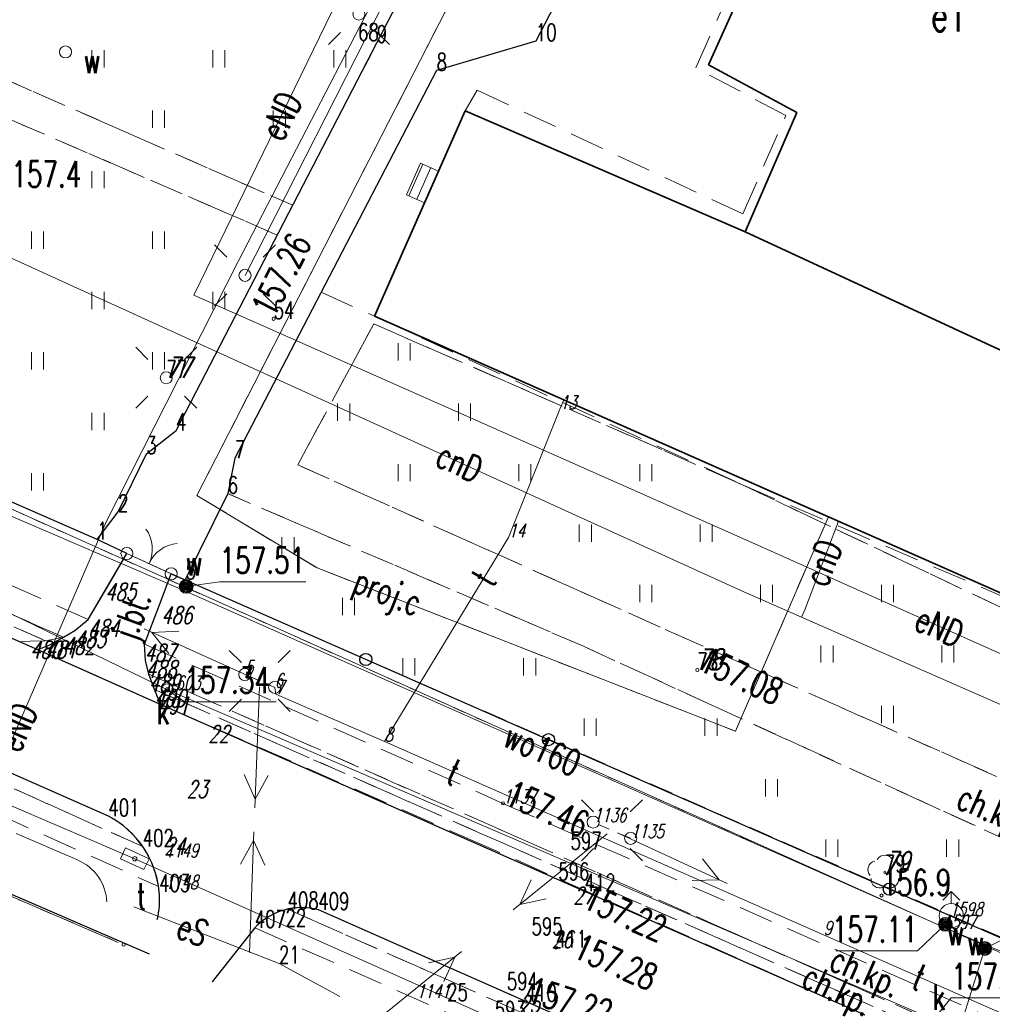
# Model space of a CAD drawing. Header units: metres. Extents: x 8438757 to 16876328, y 5732263 to 11465158.
# Tile 4 of 19: x 8438860 to 8438916, y 5732362 to 5732419. Entities that reach past the tile are written whole.
import ezdxf
from ezdxf.enums import TextEntityAlignment as Align

# ---------------------------------------------------------------- set-up
doc = ezdxf.new("R2010")
doc.units = ezdxf.units.M
doc.header["$MEASUREMENT"] = 0
for name, pattern in [('2_1', [0]), ('2_KTCR02', [3, 2, -1]), ('2_KTJZ01', [4, 3, -1]), ('2_KTKR01', [0]), ('2_KTPL01', [4, 3, -1]), ('2_PTTU', [2.1, 1.4, -0.7]), ('3_1', [0]), ('3_EGBB01', [0]), ('3_EGBS10', [0]), ('3_EGBS10G', [0]), ('4_1', [0]), ('4_SUPC_01', [0]), ('4_SUPC_P_01', [3, 2, -1]), ('4_SUPE_01', [0]), ('4_SUPK_01', [0]), ('4_SUPT_01', [0]), ('4_SUPW_01', [0]), ('4_SUSM03_02', [0]), ('GDE', [0]), ('GUZ', [1.4, 0.7, -0.7])]:
    doc.linetypes.add(name, pattern=pattern)
doc.layers.get('0').update_dxf_attribs({"color": 250, "linetype": 'CONTINUOUS', "lineweight": 100})
for name, color, linetype, lineweight in [('Dzialki', 7, 'GDE', 18), ('EGBB_E_T_1', 7, 'CONTINUOUS', 18), ('EGBB_L_1', 7, '3_EGBB01', 35), ('EGBE_L_3', 7, '3_EGBS10', 18), ('KTCR_E_T_1', 7, 'CONTINUOUS', 15), ('KTCR_L_1', 7, '2_KTCR02', 18), ('KTJZ_E_T_0', 7, 'CONTINUOUS', 15), ('KTJZ_L_0', 7, '2_KTJZ01', 18), ('KTKR_L_0', 7, '2_KTKR01', 25), ('KTOK_L_1', 7, '2_1', 18), ('KTOK_L_4', 7, 'CONTINUOUS', 25), ('KTPL_L_0', 7, '2_KTPL01', 18), ('OBOP_T_1', 3, 'CONTINUOUS', 18), ('PIKIETY_3_T_0', 255, 'CONTINUOUS', 0), ('PIKIETY_T_0', 6, 'CONTINUOUS', 18), ('PIKIETY_T_1', 5, 'CONTINUOUS', 18), ('PIKIETY_T_3', 5, 'CONTINUOUS', 18), ('PTTU_L_2', 7, '2_PTTU', 18), ('Punkty', 7, 'CONTINUOUS', 18), ('RTPW_T_0', 7, 'CONTINUOUS', 15), ('RTPW_T_1', 7, 'CONTINUOUS', 15), ('SUPC_E_T_1', 7, 'CONTINUOUS', 15), ('SUPC_L_1', 200, '4_SUPC_01', 18), ('SUPE_E_T_2', 1, 'CONTINUOUS', 15), ('SUPE_E_T_3', 1, 'CONTINUOUS', 15), ('SUPE_L_2', 1, '4_SUPE_01', 18), ('SUPE_L_3', 1, '4_SUPE_01', 18), ('SUPK_L_4', 34, '4_SUPK_01', 18), ('SUPP_E_T_1', 200, 'CONTINUOUS', 15), ('SUPP_L_1', 7, '4_SUPC_P_01', 18), ('SUPT_E_T_0', 30, 'CONTINUOUS', 15), ('SUPT_L_0', 30, '4_SUPT_01', 18), ('SUPW_E_T_0', 5, 'CONTINUOUS', 15), ('SUPW_L_0', 5, '4_SUPW_01', 18), ('SUSM_L_4', 7, 'CONTINUOUS', 18), ('SUSM_T_0', 7, 'CONTINUOUS', 18), ('SUSM_T_3', 7, 'CONTINUOUS', 18), ('SUTK_T_0', 7, 'CONTINUOUS', 18), ('SUTT_T_0', 30, 'CONTINUOUS', 18), ('SUTW_T_0', 5, 'CONTINUOUS', 18), ('SUUK_E_T_9', 34, 'CONTINUOUS', 15), ('SUUK_T_2', 34, 'CONTINUOUS', 18), ('SUUT_E_T_9', 30, 'CONTINUOUS', 15), ('SUUT_T_1', 30, 'CONTINUOUS', 18), ('SUUW_E_T_10', 5, 'CONTINUOUS', 15), ('SUUW_E_T_5', 7, 'CONTINUOUS', 15), ('SUUW_T_0', 7, 'CONTINUOUS', 18), ('SUUW_T_3', 5, 'CONTINUOUS', 18), ('SUUW_T_7', 7, 'CONTINUOUS', 15), ('Uzytki', 7, 'GUZ', 18)]:
    doc.layers.add(name, color=color, linetype=linetype, lineweight=lineweight)
doc.styles.get("Standard").update_dxf_attribs({"font": 'Simplex.SHX', "width": 0.75})

# ---------------------------------------------------------------- blocks, each defined once
blk = doc.blocks.new('2_OBOP02_01')
at = {"linetype": 'Continuous'}
blk.add_circle((0, 0), 0.06, dxfattribs=at)
for centre, start, end in [((-0.476, 0.155), 102.1445, 221.86), ((0, 0.5), 30.1401, 149.8599), ((0.476, 0.155), 318.14, 77.8555), ((-0.294, -0.405), 174.1482, 293.8542), ((0.294, -0.405), 246.1458, 5.8518)]:
    blk.add_arc(centre, 0.5, start, end, dxfattribs=at)
blk = doc.blocks.new('2_PTTU04')
at = {"linetype": 'Continuous'}
for p, q in [((-0.35, -0.5), (-0.35, 0.5)), ((0.35, -0.5), (0.35, 0.5))]:
    blk.add_line(p, q, dxfattribs=at)
blk = doc.blocks.new('2_RTPW01')
at = {"linetype": 'Continuous'}
blk.add_circle((0, 0), 0.09, dxfattribs=at)
blk = doc.blocks.new('2_RTPW02')
at = {"linetype": 'Continuous'}
blk.add_circle((0, 0), 0.09, dxfattribs=at)
blk = doc.blocks.new('4_SUSM01_01')
at = {"linetype": 'Continuous'}
for p, q in [((-1.0607, 1.0607), (-1.7678, 1.7678)), ((1.0607, 1.0607), (1.7678, 1.7678)), ((-1.0607, -1.0607), (-1.7678, -1.7678)), ((1.0607, -1.0607), (1.7678, -1.7678))]:
    blk.add_line(p, q, dxfattribs=at)
blk = doc.blocks.new('4_SUPS01_05')
at = {"linetype": 'Continuous'}
blk.add_circle((0, 0), 0.125, dxfattribs=at)
blk = doc.blocks.new('4_SUPS01_07')
at = {"linetype": 'Continuous'}
blk.add_circle((0, 0), 0.125, dxfattribs=at)
blk = doc.blocks.new('4_SUPS01_08')
at = {"linetype": 'Continuous'}
blk.add_circle((0, 0), 0.125, dxfattribs=at)
blk = doc.blocks.new('4_SUUS15_07B')
at = {"linetype": 'Continuous'}
for p, q in [((0.75, 0.35), (-0.75, 0.35)), ((-0.75, 0.35), (-0.75, -0.35)), ((0.75, -0.35), (0.75, 0.35)), ((-0.75, -0.35), (0.75, -0.35))]:
    blk.add_line(p, q, dxfattribs=at)
blk = doc.blocks.new('4_SUUS02')
at = {"linetype": 'Continuous'}
for p, q in [((0, 1.4), (-0.495, 0.905)), ((0, 1.4), (0.495, 0.905)), ((0, 0.7), (0, 1.4))]:
    blk.add_line(p, q, dxfattribs=at)
blk.add_circle((0, 0), 0.7, dxfattribs=at)
blk = doc.blocks.new('4_SUUS25')
at = {"linetype": 'Continuous'}
for radius in [0.4, 0.35, 0.3, 0.25, 0.2, 0.15, 0.1, 0.05, 0.0143]:
    blk.add_circle((0, 0), radius, dxfattribs=at)
blk = doc.blocks.new('GRO')
at = {"linetype": 'Continuous'}
blk.add_circle((0, 0), 0.09, dxfattribs=at)
blk = doc.blocks.new('4_SUSM04_01')
at = {"linetype": 'Continuous'}
blk.add_circle((0, 0), 0.35, dxfattribs=at)
blk = doc.blocks.new('4_SUSM01')
at = {"linetype": 'Continuous'}
for p, q in [((-1.0607, 1.0607), (-1.7678, 1.7678)), ((1.0607, 1.0607), (1.7678, 1.7678)), ((-1.0607, -1.0607), (-1.7678, -1.7678)), ((1.0607, -1.0607), (1.7678, -1.7678))]:
    blk.add_line(p, q, dxfattribs=at)
blk.add_circle((0, 0), 0.35, dxfattribs=at)
blk = doc.blocks.new('4_SUUS15_05')
at = {"linetype": 'Continuous'}
blk.add_circle((0, 0), 0.35, dxfattribs=at)
blk = doc.blocks.new('4_SUUS15_08')
at = {"linetype": 'Continuous'}
blk.add_circle((0, 0), 0.35, dxfattribs=at)

msp = doc.modelspace()

# ---------------------------------------------------------------- linework, layer by layer
at = {"layer": 'Dzialki'}
for p, q in [((8438822.517, 5732406.792), (8438995.497, 5732329.209)), ((8438822.517, 5732406.792), (8438995.497, 5732329.209)), ((8438865.684, 5732365.115), (8438840.192, 5732376.036))]:
    msp.add_line(p, q, dxfattribs=at)
at = {"layer": 'EGBB_L_1', "linetype": '3_EGBB01'}
for p, q in [((8438910.053, 5732438.549), (8438899.871, 5732415.932)), ((8438910.053, 5732438.549), (8438899.871, 5732415.932)), ((8438899.871, 5732415.932), (8438904.984, 5732413.177)), ((8438885.787, 5732413.265), (8438880.521, 5732401.371)), ((8438885.787, 5732413.265), (8438880.521, 5732401.371)), ((8438902.006, 5732406.255), (8438885.787, 5732413.265)), ((8438902.006, 5732406.255), (8438885.787, 5732413.265)), ((8438904.984, 5732413.177), (8438902.006, 5732406.255)), ((8438904.984, 5732413.177), (8438902.006, 5732406.255)), ((8438917.502, 5732399.075), (8438902.006, 5732406.255)), ((8438917.502, 5732399.075), (8438902.006, 5732406.255)), ((8438880.521, 5732401.371), (8438944.978, 5732372.912)), ((8438880.521, 5732401.371), (8438944.978, 5732372.912))]:
    msp.add_line(p, q, dxfattribs=at)
at = {"layer": 'EGBE_L_3', "linetype": '3_EGBS10'}
for p, q in [((8438883.2, 5732410.238), (8438882.388, 5732408.405)), ((8438883.2, 5732410.238), (8438882.388, 5732408.405)), ((8438884.242, 5732409.775), (8438883.2, 5732410.238)), ((8438884.242, 5732409.775), (8438883.2, 5732410.238)), ((8438883.431, 5732407.943), (8438884.242, 5732409.775))]:
    msp.add_line(p, q, dxfattribs=at)
at = {"layer": 'EGBE_L_3', "linetype": '3_1'}
for p, q in [((8438882.516, 5732408.348), (8438883.328, 5732410.181)), ((8438882.516, 5732408.348), (8438883.328, 5732410.181)), ((8438882.974, 5732408.145), (8438883.785, 5732409.978)), ((8438882.974, 5732408.145), (8438883.785, 5732409.978)), ((8438883.431, 5732407.943), (8438884.242, 5732409.775)), ((8438883.431, 5732407.943), (8438884.242, 5732409.775))]:
    msp.add_line(p, q, dxfattribs=at)
at = {"layer": 'EGBE_L_3', "linetype": '3_EGBS10G'}
msp.add_line((8438882.388, 5732408.405), (8438883.431, 5732407.943), dxfattribs=at)
msp.add_line((8438882.388, 5732408.405), (8438883.431, 5732407.943), dxfattribs=at)
at = {"layer": 'KTCR_L_1', "linetype": '2_KTCR02'}
for p, q in [((8438899.871, 5732415.932), (8438910.053, 5732438.549)), ((8438899.871, 5732415.932), (8438910.053, 5732438.549)), ((8438874.899, 5732406.077), (8438826.916, 5732426.825)), ((8438874.899, 5732406.077), (8438826.916, 5732426.825)), ((8438899.148, 5732415.758), (8438902.528, 5732423.384)), ((8438899.148, 5732415.758), (8438902.528, 5732423.384)), ((8438849.769, 5732419.196), (8438875.792, 5732407.801)), ((8438849.769, 5732419.196), (8438875.792, 5732407.801)), ((8438904.353, 5732412.995), (8438899.148, 5732415.758)), ((8438904.353, 5732412.995), (8438899.148, 5732415.758)), ((8438904.984, 5732413.177), (8438899.871, 5732415.932)), ((8438885.787, 5732413.265), (8438886.47, 5732414.458)), ((8438886.47, 5732414.458), (8438901.87, 5732407.309)), ((8438886.47, 5732414.458), (8438901.87, 5732407.309)), ((8438885.787, 5732413.265), (8438902.006, 5732406.255)), ((8438885.787, 5732413.265), (8438902.006, 5732406.255)), ((8438901.87, 5732407.309), (8438904.353, 5732412.995)), ((8438901.87, 5732407.309), (8438904.353, 5732412.995)), ((8438902.006, 5732406.255), (8438904.984, 5732413.177)), ((8438902.006, 5732406.255), (8438904.984, 5732413.177)), ((8438804.587, 5732408.351), (8438862.517, 5732382.781)), ((8438804.587, 5732408.351), (8438862.517, 5732382.781)), ((8438861.47, 5732382.579), (8438804.317, 5732407.791)), ((8438874.899, 5732406.077), (8438875.792, 5732407.801)), ((8438874.899, 5732406.077), (8438875.792, 5732407.801)), ((8438872.437, 5732393.161), (8438877.444, 5732402.774)), ((8438872.437, 5732393.161), (8438877.444, 5732402.774)), ((8438877.444, 5732402.774), (8438880.521, 5732401.371)), ((8438877.444, 5732402.774), (8438880.521, 5732401.371)), ((8438880.521, 5732401.371), (8438901.877, 5732391.594)), ((8438880.521, 5732401.371), (8438901.877, 5732391.594)), ((8438880.486, 5732400.934), (8438876.082, 5732392.766)), ((8438880.486, 5732400.934), (8438876.082, 5732392.766)), ((8438901.877, 5732391.594), (8438880.486, 5732400.934)), ((8438863.947, 5732383.811), (8438842.106, 5732393.473)), ((8438863.947, 5732383.811), (8438842.106, 5732393.473)), ((8438872.027, 5732391.101), (8438872.437, 5732393.161)), ((8438872.027, 5732391.101), (8438872.437, 5732393.161)), ((8438876.082, 5732392.766), (8438898.645, 5732382.67)), ((8438876.082, 5732392.766), (8438898.645, 5732382.67)), ((8438901.877, 5732391.594), (8438927.84, 5732379.285)), ((8438901.877, 5732391.594), (8438928.326, 5732380.264)), ((8438901.877, 5732391.594), (8438928.326, 5732380.264)), ((8438892.641, 5732382.261), (8438872.027, 5732391.101)), ((8438892.641, 5732382.261), (8438872.027, 5732391.101)), ((8438863.947, 5732383.811), (8438863.167, 5732383.181)), ((8438863.947, 5732383.811), (8438863.167, 5732383.181)), ((8438863.167, 5732383.181), (8438862.517, 5732382.781)), ((8438863.167, 5732383.181), (8438862.517, 5732382.781)), ((8438859.931, 5732382.517), (8438860.577, 5732382.561)), ((8438860.577, 5732382.561), (8438861.47, 5732382.579)), ((8438924.242, 5732371.315), (8438898.645, 5732382.67)), ((8438924.242, 5732371.315), (8438898.645, 5732382.67)), ((8438867.207, 5732382.381), (8438867.267, 5732381.431)), ((8438867.207, 5732382.381), (8438887.972, 5732373.166)), ((8438867.207, 5732382.381), (8438867.267, 5732381.431)), ((8438867.207, 5732382.381), (8438887.972, 5732373.166)), ((8438892.641, 5732382.261), (8438899.855, 5732378.947)), ((8438892.641, 5732382.261), (8438899.855, 5732378.947)), ((8438867.267, 5732381.431), (8438867.457, 5732380.641)), ((8438867.267, 5732381.431), (8438867.457, 5732380.641)), ((8438867.107, 5732370.661), (8438844.324, 5732380.902)), ((8438961.917, 5732338.861), (8438867.457, 5732380.641)), ((8438961.917, 5732338.861), (8438867.457, 5732380.641)), ((8438842.227, 5732379.961), (8438868.02, 5732368.349)), ((8438842.227, 5732379.961), (8438868.02, 5732368.349)), ((8438961.177, 5732338.561), (8438867.787, 5732379.761)), ((8438868.153, 5732378.895), (8438867.787, 5732379.761)), ((8438961.177, 5732338.561), (8438867.787, 5732379.761)), ((8438868.153, 5732378.895), (8438867.787, 5732379.761)), ((8438886.697, 5732370.801), (8438868.153, 5732378.895)), ((8438886.697, 5732370.801), (8438868.153, 5732378.895)), ((8438899.855, 5732378.947), (8438922.846, 5732368.429)), ((8438887.972, 5732373.166), (8438919.207, 5732359.431)), ((8438909.727, 5732360.561), (8438886.697, 5732370.801)), ((8438899.888, 5732356.258), (8438875.497, 5732367.041)), ((8438873.597, 5732365.961), (8438906.14, 5732351.596))]:
    msp.add_line(p, q, dxfattribs=at)
for centre, radius, start, end in [((8438862.564, 5732367.53), 5.517, 8.5345, 34.5791), ((8438876.306, 5732363.407), 3.723, 102.5467, 136.6829)]:
    msp.add_arc(centre, radius, start, end, dxfattribs=at)
at = {"layer": 'KTJZ_L_0', "linetype": '2_KTJZ01'}
for p, q in [((8438865.138, 5732385.843), (8438866.187, 5732387.633)), ((8438865.138, 5732385.843), (8438866.187, 5732387.633)), ((8438868.75, 5732386.457), (8438866.187, 5732387.633)), ((8438868.75, 5732386.457), (8438866.187, 5732387.633)), ((8438868.076, 5732384.661), (8438868.75, 5732386.457)), ((8438868.076, 5732384.661), (8438868.75, 5732386.457)), ((8438863.947, 5732383.811), (8438865.138, 5732385.843)), ((8438863.947, 5732383.811), (8438865.138, 5732385.843)), ((8438867.207, 5732382.381), (8438868.076, 5732384.661)), ((8438867.207, 5732382.381), (8438868.076, 5732384.661)), ((8438863.947, 5732383.811), (8438863.167, 5732383.181)), ((8438863.947, 5732383.811), (8438863.167, 5732383.181)), ((8438863.167, 5732383.181), (8438862.517, 5732382.781)), ((8438863.167, 5732383.181), (8438862.517, 5732382.781)), ((8438861.675, 5732382.321), (8438862.517, 5732382.781)), ((8438861.675, 5732382.321), (8438862.517, 5732382.781)), ((8438861.007, 5732382.083), (8438861.278, 5732382.167)), ((8438868.153, 5732378.895), (8438861.007, 5732382.083)), ((8438861.278, 5732382.167), (8438861.675, 5732382.321)), ((8438867.207, 5732382.381), (8438867.267, 5732381.431)), ((8438867.207, 5732382.381), (8438867.267, 5732381.431)), ((8438867.267, 5732381.431), (8438867.457, 5732380.641)), ((8438867.267, 5732381.431), (8438867.457, 5732380.641)), ((8438867.787, 5732379.761), (8438867.457, 5732380.641)), ((8438867.787, 5732379.761), (8438867.457, 5732380.641)), ((8438868.153, 5732378.895), (8438867.787, 5732379.761)), ((8438868.153, 5732378.895), (8438867.787, 5732379.761))]:
    msp.add_line(p, q, dxfattribs=at)
at = {"layer": 'KTJZ_L_0', "linetype": '2_KTKR01'}
for p, q in [((8438851.137, 5732386.391), (8438861.007, 5732382.083)), ((8438861.007, 5732382.083), (8438868.153, 5732378.895)), ((8438865.117, 5732372.421), (8438846.397, 5732380.681)), ((8438865.117, 5732372.421), (8438846.397, 5732380.681)), ((8438868.153, 5732378.895), (8438892.697, 5732368.081)), ((8438868.153, 5732378.895), (8438892.697, 5732368.081)), ((8438892.697, 5732368.081), (8438909.73, 5732360.563)), ((8438889.287, 5732361.691), (8438877.277, 5732367.001)), ((8438873.597, 5732365.961), (8438871.117, 5732362.831)), ((8438919.717, 5732348.371), (8438889.287, 5732361.691))]:
    msp.add_line(p, q, dxfattribs=at)
for centre, radius, start, end in [((8438862.564, 5732367.53), 5.517, 5.4224, 62.4405), ((8438862.979, 5732367.583), 5.1, 346.9553, 5.2757), ((8438876.306, 5732363.407), 3.723, 74.8786, 136.6829)]:
    msp.add_arc(centre, radius, start, end, dxfattribs=at)
at = {"layer": 'KTKR_L_0', "linetype": '2_KTKR01'}
for p, q in [((8438880.667, 5732417.211), (8438892.047, 5732438.941)), ((8438901.217, 5732439.201), (8438889.877, 5732417.311)), ((8438901.217, 5732439.201), (8438889.877, 5732417.311)), ((8438869.037, 5732394.761), (8438880.667, 5732417.211)), ((8438869.037, 5732394.761), (8438880.667, 5732417.211)), ((8438889.877, 5732417.311), (8438884.127, 5732415.601)), ((8438889.877, 5732417.311), (8438884.127, 5732415.601)), ((8438884.127, 5732415.601), (8438872.437, 5732393.161)), ((8438884.127, 5732415.601), (8438872.437, 5732393.161)), ((8438867.317, 5732393.401), (8438869.037, 5732394.761)), ((8438865.677, 5732390.041), (8438867.317, 5732393.401)), ((8438865.677, 5732390.041), (8438867.317, 5732393.401)), ((8438872.437, 5732393.161), (8438872.027, 5732391.101)), ((8438872.437, 5732393.161), (8438872.027, 5732391.101)), ((8438872.027, 5732391.101), (8438869.587, 5732386.141)), ((8438864.457, 5732388.451), (8438865.677, 5732390.041)), ((8438864.457, 5732388.451), (8438865.677, 5732390.041)), ((8438863.947, 5732383.811), (8438866.187, 5732387.633)), ((8438863.947, 5732383.811), (8438866.187, 5732387.633)), ((8438868.076, 5732384.661), (8438868.75, 5732386.457)), ((8438868.076, 5732384.661), (8438868.75, 5732386.457)), ((8438868.75, 5732386.457), (8438869.439, 5732386.141)), ((8438868.75, 5732386.457), (8438869.439, 5732386.141)), ((8438851.137, 5732386.391), (8438861.007, 5732382.083)), ((8438869.439, 5732386.141), (8438869.559, 5732386.089)), ((8438869.439, 5732386.141), (8438869.559, 5732386.089)), ((8438869.559, 5732386.089), (8438869.587, 5732386.141)), ((8438869.559, 5732386.089), (8438869.587, 5732386.141)), ((8438867.207, 5732382.381), (8438868.076, 5732384.661)), ((8438867.207, 5732382.381), (8438868.076, 5732384.661)), ((8438863.167, 5732383.181), (8438863.947, 5732383.811)), ((8438863.167, 5732383.181), (8438863.947, 5732383.811)), ((8438862.517, 5732382.781), (8438863.167, 5732383.181)), ((8438862.517, 5732382.781), (8438863.167, 5732383.181)), ((8438861.675, 5732382.321), (8438862.517, 5732382.781)), ((8438861.675, 5732382.321), (8438862.517, 5732382.781)), ((8438861.007, 5732382.083), (8438861.278, 5732382.167)), ((8438861.007, 5732382.083), (8438868.153, 5732378.895)), ((8438861.278, 5732382.167), (8438861.675, 5732382.321)), ((8438867.267, 5732381.431), (8438867.207, 5732382.381)), ((8438867.267, 5732381.431), (8438867.207, 5732382.381)), ((8438867.457, 5732380.641), (8438867.267, 5732381.431)), ((8438867.457, 5732380.641), (8438867.267, 5732381.431)), ((8438865.117, 5732372.421), (8438846.397, 5732380.681)), ((8438865.117, 5732372.421), (8438846.397, 5732380.681)), ((8438867.787, 5732379.761), (8438867.457, 5732380.641)), ((8438867.787, 5732379.761), (8438867.457, 5732380.641)), ((8438867.967, 5732379.331), (8438867.787, 5732379.761)), ((8438868.153, 5732378.895), (8438867.967, 5732379.331)), ((8438868.153, 5732378.895), (8438867.967, 5732379.331)), ((8438868.153, 5732378.895), (8438892.697, 5732368.081)), ((8438868.153, 5732378.895), (8438892.697, 5732368.081)), ((8438892.697, 5732368.081), (8438909.73, 5732360.563)), ((8438889.287, 5732361.691), (8438877.277, 5732367.001)), ((8438873.597, 5732365.961), (8438871.117, 5732362.831)), ((8438919.717, 5732348.371), (8438889.287, 5732361.691))]:
    msp.add_line(p, q, dxfattribs=at)
for centre, radius, start, end in [((8438862.564, 5732367.53), 5.517, 5.4224, 62.4405), ((8438862.979, 5732367.583), 5.1, 346.9553, 5.2757), ((8438876.306, 5732363.407), 3.723, 74.8786, 136.6829)]:
    msp.add_arc(centre, radius, start, end, dxfattribs=at)
at = {"layer": 'KTOK_L_1'}
for p, q in [((8438866.187, 5732387.633), (8438866.56, 5732387.462)), ((8438866.187, 5732387.633), (8438866.56, 5732387.462)), ((8438866.56, 5732387.462), (8438868.378, 5732386.628)), ((8438866.56, 5732387.462), (8438868.378, 5732386.628)), ((8438868.378, 5732386.628), (8438868.75, 5732386.457)), ((8438868.378, 5732386.628), (8438868.75, 5732386.457))]:
    msp.add_line(p, q, dxfattribs=at)
for centre in [(8438866.187, 5732387.633), (8438868.75, 5732386.457)]:
    msp.add_circle(centre, 0.35, dxfattribs=at)
for centre, start, end in [((8438865.658, 5732387.895), 334.8549, 35.3705), ((8438869.294, 5732386.228), 95.3652, 155.8807)]:
    msp.add_arc(centre, 2, start, end, dxfattribs=at)
at = {"layer": 'KTOK_L_4'}
for p, q in [((8438864.457, 5732388.451), (8438855.738, 5732392.271)), ((8438866.187, 5732387.633), (8438864.457, 5732388.451)), ((8438866.187, 5732387.633), (8438864.457, 5732388.451)), ((8438869.439, 5732386.141), (8438868.75, 5732386.457)), ((8438869.439, 5732386.141), (8438868.75, 5732386.457)), ((8438880.024, 5732381.497), (8438869.439, 5732386.141)), ((8438890.608, 5732376.853), (8438880.024, 5732381.497)), ((8438890.608, 5732376.853), (8438880.024, 5732381.497)), ((8438901.193, 5732372.209), (8438890.608, 5732376.853)), ((8438901.193, 5732372.209), (8438890.608, 5732376.853)), ((8438919.504, 5732364.186), (8438901.193, 5732372.209)), ((8438858.037, 5732368.535), (8438867.472, 5732364.452))]:
    msp.add_line(p, q, dxfattribs=at)
for centre in [(8438880.024, 5732381.497), (8438890.608, 5732376.853), (8438910.348, 5732368.198)]:
    msp.add_circle(centre, 0.35, dxfattribs=at)
at = {"layer": 'KTPL_L_0', "linetype": '2_KTPL01'}
for p, q in [((8438889.877, 5732417.311), (8438901.217, 5732439.201)), ((8438889.877, 5732417.311), (8438901.217, 5732439.201)), ((8438883.845, 5732423.293), (8438880.667, 5732417.211)), ((8438883.845, 5732423.293), (8438880.667, 5732417.211)), ((8438880.667, 5732417.211), (8438875.792, 5732407.801)), ((8438880.667, 5732417.211), (8438875.792, 5732407.801)), ((8438884.127, 5732415.601), (8438889.877, 5732417.311)), ((8438884.127, 5732415.601), (8438889.877, 5732417.311)), ((8438872.437, 5732393.161), (8438884.127, 5732415.601)), ((8438872.437, 5732393.161), (8438884.127, 5732415.601)), ((8438875.792, 5732407.801), (8438874.899, 5732406.077)), ((8438875.792, 5732407.801), (8438874.899, 5732406.077)), ((8438874.899, 5732406.077), (8438869.037, 5732394.761)), ((8438874.899, 5732406.077), (8438869.037, 5732394.761)), ((8438869.037, 5732394.761), (8438867.317, 5732393.401)), ((8438867.317, 5732393.401), (8438865.677, 5732390.041)), ((8438867.317, 5732393.401), (8438865.677, 5732390.041)), ((8438872.027, 5732391.101), (8438872.437, 5732393.161)), ((8438872.027, 5732391.101), (8438872.437, 5732393.161)), ((8438869.587, 5732386.141), (8438872.027, 5732391.101)), ((8438865.677, 5732390.041), (8438864.457, 5732388.451)), ((8438865.677, 5732390.041), (8438864.457, 5732388.451)), ((8438864.457, 5732388.451), (8438866.187, 5732387.633)), ((8438864.457, 5732388.451), (8438866.187, 5732387.633)), ((8438866.187, 5732387.633), (8438868.75, 5732386.457)), ((8438866.187, 5732387.633), (8438868.75, 5732386.457)), ((8438868.75, 5732386.457), (8438869.439, 5732386.141)), ((8438868.75, 5732386.457), (8438869.439, 5732386.141)), ((8438869.439, 5732386.141), (8438869.559, 5732386.089)), ((8438869.439, 5732386.141), (8438869.559, 5732386.089)), ((8438869.559, 5732386.089), (8438869.587, 5732386.141)), ((8438869.559, 5732386.089), (8438869.587, 5732386.141))]:
    msp.add_line(p, q, dxfattribs=at)
at = {"layer": 'PTTU_L_2', "linetype": '2_PTTU'}
for p, q in [((8438874.899, 5732406.077), (8438826.916, 5732426.825)), ((8438874.899, 5732406.077), (8438826.916, 5732426.825)), ((8438875.792, 5732407.801), (8438882.014, 5732419.784)), ((8438875.792, 5732407.801), (8438882.014, 5732419.784)), ((8438849.769, 5732419.196), (8438875.792, 5732407.801)), ((8438849.769, 5732419.196), (8438875.792, 5732407.801)), ((8438862.517, 5732382.781), (8438804.587, 5732408.351)), ((8438862.517, 5732382.781), (8438804.587, 5732408.351)), ((8438804.317, 5732407.791), (8438861.467, 5732382.581)), ((8438820.863, 5732407.547), (8438864.457, 5732388.451)), ((8438869.037, 5732394.761), (8438874.899, 5732406.077)), ((8438869.037, 5732394.761), (8438874.899, 5732406.077)), ((8438876.082, 5732392.766), (8438880.486, 5732400.934)), ((8438876.082, 5732392.766), (8438880.486, 5732400.934)), ((8438880.486, 5732400.934), (8438901.877, 5732391.594)), ((8438867.317, 5732393.401), (8438869.037, 5732394.761)), ((8438865.677, 5732390.041), (8438867.317, 5732393.401)), ((8438865.677, 5732390.041), (8438867.317, 5732393.401)), ((8438898.645, 5732382.67), (8438876.082, 5732392.766)), ((8438898.645, 5732382.67), (8438876.082, 5732392.766)), ((8438901.877, 5732391.594), (8438927.84, 5732379.285)), ((8438872.027, 5732391.101), (8438869.587, 5732386.141)), ((8438892.641, 5732382.261), (8438872.027, 5732391.101)), ((8438892.641, 5732382.261), (8438872.027, 5732391.101)), ((8438864.457, 5732388.451), (8438865.677, 5732390.041)), ((8438864.457, 5732388.451), (8438865.677, 5732390.041)), ((8438869.587, 5732386.141), (8438869.545, 5732386.095)), ((8438869.587, 5732386.141), (8438869.545, 5732386.095)), ((8438869.545, 5732386.095), (8438921.019, 5732363.572)), ((8438861.467, 5732382.581), (8438862.517, 5732382.781)), ((8438861.467, 5732382.581), (8438862.517, 5732382.781)), ((8438924.242, 5732371.315), (8438898.645, 5732382.67)), ((8438924.242, 5732371.315), (8438898.645, 5732382.67)), ((8438899.855, 5732378.947), (8438892.641, 5732382.261)), ((8438899.855, 5732378.947), (8438892.641, 5732382.261)), ((8438844.324, 5732380.902), (8438867.107, 5732370.661)), ((8438865.117, 5732372.421), (8438846.397, 5732380.681)), ((8438865.117, 5732372.421), (8438846.397, 5732380.681)), ((8438961.917, 5732338.861), (8438867.457, 5732380.641)), ((8438867.457, 5732380.641), (8438867.787, 5732379.761)), ((8438961.917, 5732338.861), (8438867.457, 5732380.641)), ((8438867.457, 5732380.641), (8438867.787, 5732379.761)), ((8438867.787, 5732379.761), (8438961.177, 5732338.561)), ((8438867.787, 5732379.761), (8438961.177, 5732338.561)), ((8438922.846, 5732368.429), (8438899.855, 5732378.947)), ((8438875.497, 5732367.041), (8438899.888, 5732356.258)), ((8438889.287, 5732361.691), (8438877.277, 5732367.001)), ((8438919.717, 5732348.371), (8438889.287, 5732361.691))]:
    msp.add_line(p, q, dxfattribs=at)
for centre, radius, start, end in [((8438862.564, 5732367.53), 5.517, 34.579, 62.4405), ((8438876.306, 5732363.407), 3.723, 74.8786, 102.5467)]:
    msp.add_arc(centre, radius, start, end, dxfattribs=at)
at = {"layer": 'SUPC_L_1', "linetype": '4_SUPC_01'}
for p, q in [((8438844.702, 5732411.463), (8438901.74, 5732385.498)), ((8438907.398, 5732389.504), (8438905.459, 5732384.379)), ((8438907.398, 5732389.504), (8438905.459, 5732384.379)), ((8438901.74, 5732385.498), (8438905.27, 5732383.949)), ((8438901.74, 5732385.498), (8438905.27, 5732383.949)), ((8438905.459, 5732384.379), (8438905.27, 5732383.949)), ((8438905.459, 5732384.379), (8438905.27, 5732383.949)), ((8438905.27, 5732383.949), (8438964.965, 5732357.748))]:
    msp.add_line(p, q, dxfattribs=at)
at = {"layer": 'SUPC_L_1', "linetype": '4_1'}
for p, q in [((8438901.74, 5732385.498), (8438844.702, 5732411.463)), ((8438905.459, 5732384.379), (8438907.398, 5732389.504)), ((8438905.459, 5732384.379), (8438907.398, 5732389.504)), ((8438905.27, 5732383.949), (8438901.74, 5732385.498)), ((8438905.27, 5732383.949), (8438901.74, 5732385.498)), ((8438905.27, 5732383.949), (8438905.459, 5732384.379)), ((8438905.27, 5732383.949), (8438905.459, 5732384.379)), ((8438964.965, 5732357.748), (8438905.27, 5732383.949))]:
    msp.add_line(p, q, dxfattribs=at)
at = {"layer": 'SUPE_L_2', "linetype": '4_SUPE_01'}
for p, q in [((8438874.997, 5732363.901), (8438866.587, 5732367.171)), ((8438878.527, 5732361.981), (8438874.997, 5732363.901))]:
    msp.add_line(p, q, dxfattribs=at)
at = {"layer": 'SUPE_L_3', "linetype": '4_SUPE_01'}
for p, q in [((8438880.414, 5732423.843), (8438870.059, 5732402.587)), ((8438880.414, 5732423.843), (8438870.059, 5732402.587)), ((8438872.638, 5732404.541), (8438881.707, 5732422.076)), ((8438881.516, 5732420.41), (8438873.028, 5732403.74)), ((8438881.516, 5732420.41), (8438873.028, 5732403.74)), ((8438864.986, 5732389.464), (8438872.638, 5732404.541)), ((8438864.986, 5732389.464), (8438872.638, 5732404.541)), ((8438870.059, 5732402.587), (8438902.211, 5732388.358)), ((8438870.059, 5732402.587), (8438902.211, 5732388.358)), ((8438858.304, 5732374.045), (8438864.986, 5732389.464)), ((8438858.304, 5732374.045), (8438864.986, 5732389.464)), ((8438926.586, 5732377.43), (8438902.211, 5732388.358)), ((8438926.586, 5732377.43), (8438902.211, 5732388.358)), ((8438873.563, 5732380.4), (8438867.177, 5732383.267)), ((8438873.563, 5732380.4), (8438867.177, 5732383.267)), ((8438869.197, 5732383.127), (8438867.633, 5732383.062)), ((8438869.197, 5732383.127), (8438867.633, 5732383.062)), ((8438868.624, 5732381.85), (8438867.633, 5732383.062)), ((8438868.624, 5732381.85), (8438867.633, 5732383.062)), ((8438873.601, 5732372.912), (8438873.869, 5732379.907)), ((8438873.601, 5732372.912), (8438873.869, 5732379.907)), ((8438873.62, 5732373.412), (8438872.974, 5732374.838)), ((8438873.62, 5732373.412), (8438872.974, 5732374.838)), ((8438873.62, 5732373.412), (8438874.373, 5732374.784)), ((8438873.62, 5732373.412), (8438874.373, 5732374.784)), ((8438863.321, 5732369.89), (8438859.768, 5732371.416)), ((8438873.28, 5732364.521), (8438873.548, 5732371.516)), ((8438873.28, 5732364.521), (8438873.548, 5732371.516)), ((8438894.009, 5732371.392), (8438888.564, 5732366.993)), ((8438900.953, 5732368.526), (8438894.599, 5732371.465)), ((8438872.776, 5732369.644), (8438873.529, 5732371.016)), ((8438872.776, 5732369.644), (8438873.529, 5732371.016)), ((8438874.175, 5732369.591), (8438873.529, 5732371.016)), ((8438874.175, 5732369.591), (8438873.529, 5732371.016)), ((8438900.499, 5732368.736), (8438899.522, 5732369.959)), ((8438889.602, 5732368.732), (8438888.953, 5732367.308)), ((8438900.499, 5732368.736), (8438898.935, 5732368.689)), ((8438890.482, 5732367.643), (8438888.953, 5732367.308)), ((8438885.575, 5732364.58), (8438880.129, 5732360.181)), ((8438885.186, 5732364.265), (8438883.657, 5732363.93)), ((8438885.186, 5732364.265), (8438884.537, 5732362.841))]:
    msp.add_line(p, q, dxfattribs=at)
msp.add_arc((8438862.246, 5732367.32), 2.786, 2.8732, 67.3139, dxfattribs=at)
at = {"layer": 'SUPK_L_4', "linetype": '4_SUPK_01'}
for p, q in [((8438821.941, 5732402.396), (8438868.53, 5732379.737)), ((8438821.941, 5732402.396), (8438868.53, 5732379.737)), ((8438868.53, 5732379.737), (8438912.901, 5732360.641)), ((8438868.53, 5732379.737), (8438912.901, 5732360.641))]:
    msp.add_line(p, q, dxfattribs=at)
at = {"layer": 'SUPK_L_4', "linetype": '4_1'}
for p, q in [((8438821.941, 5732402.396), (8438868.53, 5732379.737)), ((8438821.941, 5732402.396), (8438868.53, 5732379.737)), ((8438868.53, 5732379.737), (8438912.901, 5732360.641)), ((8438868.53, 5732379.737), (8438912.901, 5732360.641))]:
    msp.add_line(p, q, dxfattribs=at)
at = {"layer": 'SUPP_L_1', "linetype": '4_SUPC_P_01'}
for p, q in [((8438910.154, 5732468.737), (8438870.236, 5732390.994)), ((8438910.154, 5732468.737), (8438870.236, 5732390.994)), ((8438870.236, 5732390.994), (8438877.202, 5732386.801)), ((8438901.44, 5732377.34), (8438906.822, 5732389.759)), ((8438877.202, 5732386.801), (8438901.44, 5732377.34))]:
    msp.add_line(p, q, dxfattribs=at)
at = {"layer": 'SUPP_L_1', "linetype": '4_1'}
for p, q in [((8438910.154, 5732468.737), (8438870.236, 5732390.994)), ((8438910.154, 5732468.737), (8438870.236, 5732390.994)), ((8438870.236, 5732390.994), (8438877.202, 5732386.801)), ((8438901.44, 5732377.34), (8438906.822, 5732389.759)), ((8438877.202, 5732386.801), (8438901.44, 5732377.34))]:
    msp.add_line(p, q, dxfattribs=at)
at = {"layer": 'SUPT_L_0', "linetype": '4_SUPT_01'}
for p, q in [((8438891.273, 5732395.989), (8438891.49, 5732396.528)), ((8438891.273, 5732395.989), (8438891.49, 5732396.528)), ((8438888.284, 5732388.561), (8438891.273, 5732395.989)), ((8438888.284, 5732388.561), (8438891.273, 5732395.989)), ((8438881.113, 5732376.757), (8438888.284, 5732388.561)), ((8438881.113, 5732376.757), (8438888.284, 5732388.561)), ((8438874.81, 5732379.496), (8438874.747, 5732379.883)), ((8438881.113, 5732376.757), (8438874.81, 5732379.496)), ((8438881.113, 5732376.757), (8438874.81, 5732379.496)), ((8438906.545, 5732365.544), (8438881.113, 5732376.757)), ((8438906.545, 5732365.544), (8438881.113, 5732376.757)), ((8438857.735, 5732373.782), (8438866.639, 5732369.96)), ((8438857.735, 5732373.782), (8438866.639, 5732369.96)), ((8438866.639, 5732369.96), (8438900.995, 5732354.663)), ((8438924.828, 5732357.485), (8438906.545, 5732365.544))]:
    msp.add_line(p, q, dxfattribs=at)
at = {"layer": 'SUPW_L_0', "linetype": '4_SUPW_01'}
for p, q in [((8438789.807, 5732419.801), (8438869.407, 5732385.531)), ((8438789.807, 5732419.801), (8438869.407, 5732385.531)), ((8438869.407, 5732385.531), (8438869.617, 5732385.731)), ((8438869.407, 5732385.531), (8438913.577, 5732365.951)), ((8438913.597, 5732366.161), (8438913.937, 5732366.661)), ((8438913.577, 5732365.951), (8438913.597, 5732366.161)), ((8438913.577, 5732365.951), (8438915.907, 5732364.971)), ((8438915.877, 5732364.761), (8438907.061, 5732336.459)), ((8438915.907, 5732364.971), (8438915.877, 5732364.761)), ((8438924.011, 5732361.703), (8438915.907, 5732364.971))]:
    msp.add_line(p, q, dxfattribs=at)
at = {"layer": 'SUPW_L_0', "linetype": '4_1'}
for p, q in [((8438869.407, 5732385.531), (8438789.807, 5732419.801)), ((8438869.407, 5732385.531), (8438789.807, 5732419.801)), ((8438869.407, 5732385.531), (8438869.617, 5732385.731)), ((8438913.577, 5732365.951), (8438869.407, 5732385.531)), ((8438913.597, 5732366.161), (8438913.937, 5732366.661)), ((8438913.577, 5732365.951), (8438913.597, 5732366.161)), ((8438915.907, 5732364.971), (8438913.577, 5732365.951)), ((8438915.907, 5732364.971), (8438913.577, 5732365.951)), ((8438915.877, 5732364.761), (8438907.061, 5732336.459)), ((8438915.907, 5732364.971), (8438915.877, 5732364.761)), ((8438924.011, 5732361.703), (8438915.907, 5732364.971)), ((8438924.011, 5732361.703), (8438915.907, 5732364.971))]:
    msp.add_line(p, q, dxfattribs=at)
at = {"layer": 'SUSM_L_4', "linetype": '4_SUSM03_02'}
for p, q in [((8438873.265, 5732380.524), (8438873.759, 5732380.31)), ((8438873.265, 5732380.524), (8438873.759, 5732380.31)), ((8438874.253, 5732380.097), (8438874.747, 5732379.883)), ((8438874.253, 5732380.097), (8438874.747, 5732379.883)), ((8438893.507, 5732371.947), (8438894.127, 5732371.679)), ((8438894.747, 5732371.41), (8438895.367, 5732371.141))]:
    msp.add_line(p, q, dxfattribs=at)
for centre in [(8438873.018, 5732380.63), (8438874.747, 5732379.883), (8438893.197, 5732372.081), (8438895.367, 5732371.141)]:
    msp.add_circle(centre, 0.35, dxfattribs=at)
at = {"layer": 'SUTK_T_0', "linetype": 'Continuous'}
for p, q in [((8438868.53, 5732379.737), (8438869.519, 5732379.045)), ((8438868.53, 5732379.737), (8438869.519, 5732379.045)), ((8438869.519, 5732379.045), (8438874.839, 5732379.045)), ((8438912.901, 5732360.641), (8438913.935, 5732361.894)), ((8438913.935, 5732361.894), (8438918.929, 5732361.894))]:
    msp.add_line(p, q, dxfattribs=at)
at = {"layer": 'SUTW_T_0', "linetype": 'Continuous'}
for p, q in [((8438869.617, 5732385.731), (8438871.558, 5732385.989)), ((8438869.617, 5732385.731), (8438871.558, 5732385.989)), ((8438871.558, 5732385.989), (8438876.552, 5732385.989)), ((8438913.597, 5732366.161), (8438911.979, 5732364.621)), ((8438915.877, 5732364.761), (8438917.314, 5732365.476)), ((8438907.256, 5732364.621), (8438911.979, 5732364.621))]:
    msp.add_line(p, q, dxfattribs=at)
at = {"layer": 'Uzytki'}
for p, q in [((8438822.517, 5732406.792), (8438995.917, 5732329.021)), ((8438822.517, 5732406.792), (8438995.917, 5732329.021)), ((8438865.684, 5732365.115), (8438839.769, 5732376.218))]:
    msp.add_line(p, q, dxfattribs=at)

# ---------------------------------------------------------------- block references
at = {"layer": 'OBOP_T_1'}
msp.add_blockref('2_OBOP02_01', (8438910.087, 5732369.171), dxfattribs=at)
at = {"layer": 'PTTU_L_2'}
for p in [(8438864.514, 5732416.284), (8438871.514, 5732416.284), (8438878.514, 5732416.284), (8438868.014, 5732412.784), (8438875.014, 5732412.784), (8438864.514, 5732409.284), (8438861.014, 5732405.784), (8438868.014, 5732405.784), (8438864.514, 5732402.284), (8438871.514, 5732402.284), (8438882.242, 5732399.315), (8438861.014, 5732398.784), (8438868.014, 5732398.784), (8438878.742, 5732395.815), (8438885.742, 5732395.815), (8438864.514, 5732395.284), (8438882.242, 5732392.315), (8438889.242, 5732392.315), (8438896.242, 5732392.315), (8438861.014, 5732391.784), (8438892.742, 5732388.815), (8438899.742, 5732388.815), (8438875.519, 5732388.072), (8438896.242, 5732385.315), (8438903.242, 5732385.315), (8438910.242, 5732385.315), (8438879.019, 5732384.572), (8438906.742, 5732381.815), (8438913.742, 5732381.815), (8438882.519, 5732381.072), (8438889.519, 5732381.072), (8438910.242, 5732378.315), (8438893.019, 5732377.572), (8438900.019, 5732377.572), (8438903.519, 5732374.072), (8438907.019, 5732370.572), (8438914.019, 5732370.572)]:
    msp.add_blockref('2_PTTU04', p, dxfattribs=at)
at = {"layer": 'Punkty'}
msp.add_blockref('GRO', (8438865.997, 5732364.981), dxfattribs=at)
at = {"layer": 'RTPW_T_0'}
msp.add_blockref('2_RTPW01', (8438909.895, 5732367.832), dxfattribs=at)
at = {"layer": 'RTPW_T_1'}
for p in [(8438874.687, 5732401.221), (8438899.227, 5732380.891), (8438887.977, 5732373.161), (8438892.697, 5732368.081), (8438891.037, 5732364.811), (8438889.287, 5732361.691)]:
    msp.add_blockref('2_RTPW02', p, dxfattribs=at)
at = {"layer": 'SUSM_T_0'}
for name, p in [('4_SUSM01', (8438879.627, 5732418.871)), ('4_SUSM01_01', (8438873.028, 5732403.74)), ('4_SUSM01', (8438868.467, 5732397.811)), ('4_SUSM01_01', (8438873.882, 5732380.257)), ('4_SUSM01_01', (8438894.282, 5732371.611))]:
    msp.add_blockref(name, p, dxfattribs=at)
at = {"layer": 'SUSM_T_3'}
msp.add_blockref('4_SUSM04_01', (8438873.028, 5732403.74), dxfattribs=at)
at = {"layer": 'SUTK_T_0'}
msp.add_blockref('4_SUPS01_05', (8438868.53, 5732379.737), dxfattribs=at)
at = {"layer": 'SUTT_T_0'}
msp.add_blockref('4_SUPS01_07', (8438866.639, 5732369.96), dxfattribs=at)
at = {"layer": 'SUTW_T_0'}
for p in [(8438869.617, 5732385.731), (8438913.597, 5732366.161), (8438915.877, 5732364.761)]:
    msp.add_blockref('4_SUPS01_08', p, dxfattribs=at)
at = {"layer": 'SUUK_T_2'}
msp.add_blockref('4_SUUS15_05', (8438868.53, 5732379.737), dxfattribs=at)
at = {"layer": 'SUUT_T_1', "rotation": 335.1256070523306}
msp.add_blockref('4_SUUS15_07B', (8438866.639, 5732369.96), dxfattribs=at)
at = {"layer": 'SUUW_T_0'}
msp.add_blockref('4_SUUS02', (8438913.937, 5732366.661), dxfattribs=at)
at = {"layer": 'SUUW_T_3'}
msp.add_blockref('4_SUUS15_08', (8438862.631, 5732416.678), dxfattribs=at)
at = {"layer": 'SUUW_T_7'}
for p in [(8438869.617, 5732385.731), (8438913.597, 5732366.161), (8438915.877, 5732364.761)]:
    msp.add_blockref('4_SUUS25', p, dxfattribs=at)

# ---------------------------------------------------------------- texts
at = {"layer": 'EGBB_E_T_1', "width": 0.7}
msp.add_text('e1', height=1.8, dxfattribs=at).set_placement((8438912.772, 5732419.668), align=Align.TOP_LEFT)
at = {"layer": 'KTCR_E_T_1', "width": 0.7}
for rotation, p in [(335.9892, (8438916.243, 5732372.561)), (336.141, (8438908.884, 5732363.195)), (334.458, (8438907.263, 5732362.154))]:
    msp.add_text('ch.kp.', height=1.5, rotation=rotation, dxfattribs=at).set_placement(p, align=Align.MIDDLE)
at = {"layer": 'KTJZ_E_T_0', "width": 0.7}
msp.add_text('j.bt.', height=1.5, rotation=70.2157, dxfattribs=at).set_placement((8438866.634, 5732383.985), align=Align.MIDDLE)
at = {"layer": 'PIKIETY_3_T_0', "oblique": 15, "width": 0.7}
for s, p in [('13', (8438891.273, 5732395.989)), ('14', (8438888.284, 5732388.561)), ('5', (8438873.018, 5732380.63)), ('1603', (8438868.527, 5732379.741)), ('6', (8438874.747, 5732379.883)), ('7', (8438874.81, 5732379.496)), ('8', (8438881.113, 5732376.757)), ('1137', (8438887.977, 5732373.161)), ('1136', (8438893.197, 5732372.081)), ('1135', (8438895.367, 5732371.141)), ('1149', (8438868.397, 5732370.031)), ('1148', (8438868.387, 5732368.201)), ('1598', (8438913.837, 5732366.631)), ('1597', (8438913.437, 5732365.881)), ('9', (8438906.545, 5732365.544)), ('1141', (8438882.957, 5732361.881))]:
    msp.add_text(s, height=0.8, dxfattribs=at).set_placement(p)
at = {"layer": 'PIKIETY_T_0', "oblique": 15, "width": 0.7}
for s, p in [('485', (8438864.917, 5732385.921)), ('486', (8438868.167, 5732384.561)), ('484', (8438863.947, 5732383.811)), ('483', (8438863.167, 5732383.181)), ('480', (8438860.577, 5732382.561)), ('481', (8438861.467, 5732382.581)), ('482', (8438862.517, 5732382.781)), ('487', (8438867.207, 5732382.381)), ('488', (8438867.267, 5732381.431)), ('489', (8438867.457, 5732380.641)), ('490', (8438867.787, 5732379.761)), ('491', (8438867.967, 5732379.331)), ('22', (8438870.907, 5732377.681)), ('23', (8438869.647, 5732374.481)), ('24', (8438868.357, 5732371.181)), ('27', (8438892.047, 5732368.321)), ('26', (8438890.797, 5732365.791)), ('25', (8438888.897, 5732362.041))]:
    msp.add_text(s, height=1, dxfattribs=at).set_placement(p, align=Align.TOP_LEFT)
at = {"layer": 'PIKIETY_T_1', "width": 0.7}
for s, p in [('68', (8438879.577, 5732417.331)), ('9', (8438880.667, 5732417.211)), ('10', (8438889.877, 5732417.311)), ('8', (8438884.127, 5732415.601)), ('54', (8438874.687, 5732401.221)), ('77', (8438868.467, 5732397.811)), ('4', (8438869.037, 5732394.761)), ('3', (8438867.317, 5732393.401)), ('7', (8438872.437, 5732393.161)), ('6', (8438872.027, 5732391.101)), ('2', (8438865.677, 5732390.041)), ('1', (8438864.457, 5732388.451)), ('5', (8438869.587, 5732386.141)), ('78', (8438899.227, 5732380.891)), ('401', (8438865.117, 5732372.421)), ('402', (8438867.107, 5732370.661)), ('597', (8438891.887, 5732370.491)), ('79', (8438910.087, 5732369.171)), ('596', (8438891.177, 5732368.721)), ('403', (8438868.057, 5732368.051)), ('412', (8438892.697, 5732368.081)), ('408', (8438875.497, 5732367.041)), ('409', (8438877.277, 5732367.001)), ('22', (8438875.377, 5732366.041)), ('407', (8438873.597, 5732365.961)), ('595', (8438889.627, 5732365.541)), ('411', (8438891.037, 5732364.811)), ('21', (8438874.997, 5732363.901)), ('594', (8438888.197, 5732362.361)), ('25', (8438884.737, 5732361.721)), ('410', (8438889.287, 5732361.691)), ('593', (8438887.497, 5732360.701))]:
    msp.add_text(s, height=1, dxfattribs=at).set_placement(p)
at = {"layer": 'PIKIETY_T_3', "oblique": 15, "width": 0.7}
for s, p in [('77', (8438868.467, 5732397.811)), ('78', (8438899.227, 5732380.891)), ('79', (8438910.087, 5732369.171))]:
    msp.add_text(s, height=1.2, dxfattribs=at).set_placement(p)
at = {"layer": 'RTPW_T_0', "width": 0.7}
for s, p in [('157.4', (8438859.494, 5732408.855)), ('156.9', (8438909.895, 5732367.832))]:
    msp.add_text(s, height=1.5, dxfattribs=at).set_placement(p)
at = {"layer": 'RTPW_T_1', "width": 0.7}
for s, rotation, p in [('157.26', 63.1307, (8438874.687, 5732401.221)), ('157.08', 335.3588, (8438899.227, 5732380.891)), ('157.46', 336.0439, (8438887.977, 5732373.161)), ('157.22', 335.7332, (8438892.488, 5732367.136)), ('157.28', 336.2776, (8438891.938, 5732364.285)), ('157.22', 342.9393, (8438889.287, 5732361.691))]:
    msp.add_text(s, height=1.5, rotation=rotation, dxfattribs=at).set_placement(p)
at = {"layer": 'SUPC_E_T_1', "width": 0.7}
for rotation, p in [(335.5244, (8438885.444, 5732392.916)), (69.2711, (8438906.489, 5732387.102))]:
    msp.add_text('cnD', height=1.5, rotation=rotation, dxfattribs=at).set_placement(p, align=Align.MIDDLE)
at = {"layer": 'SUPE_E_T_2', "width": 0.7}
msp.add_text('eS', height=1.5, rotation=338.7528, dxfattribs=at).set_placement((8438870.004, 5732365.843), align=Align.MIDDLE)
at = {"layer": 'SUPE_E_T_3', "width": 0.7}
for rotation, p in [(64.0265, (8438875.12, 5732412.975)), (335.852, (8438913.25, 5732383.408)), (66.5713, (8438859.835, 5732377.579))]:
    msp.add_text('eND', height=1.5, rotation=rotation, dxfattribs=at).set_placement(p, align=Align.MIDDLE)
at = {"layer": 'SUPP_E_T_1', "width": 0.7}
msp.add_text('proj.c', height=1.5, rotation=338.6765, dxfattribs=at).set_placement((8438881.225, 5732385.23), align=Align.MIDDLE)
at = {"layer": 'SUPT_E_T_0', "width": 0.7}
for rotation, p in [(58.7211, (8438886.855, 5732386.209)), (336.2073, (8438885.128, 5732374.987)), (336.2125, (8438912.088, 5732363.101))]:
    msp.add_text('t', height=1.5, rotation=rotation, dxfattribs=at).set_placement(p, align=Align.MIDDLE)
at = {"layer": 'SUPW_E_T_0', "width": 0.7}
msp.add_text('wo160', height=1.5, rotation=336.0929, dxfattribs=at).set_placement((8438890.255, 5732376.29), align=Align.MIDDLE)
at = {"layer": 'SUTK_T_0', "width": 0.7}
for s, p in [('157.34', (8438869.519, 5732381.045)), ('157.18', (8438913.935, 5732363.894))]:
    msp.add_text(s, height=1.5, dxfattribs=at).set_placement(p, align=Align.TOP_LEFT)
at = {"layer": 'SUTW_T_0', "width": 0.7}
msp.add_text('157.51', height=1.5, dxfattribs=at).set_placement((8438871.558, 5732386.489))
msp.add_text('157.11', height=1.5, dxfattribs=at).set_placement((8438911.979, 5732365.121), align=Align.RIGHT)
at = {"layer": 'SUUK_E_T_9', "width": 0.7}
for p in [(8438867.886, 5732379.254), (8438912.842, 5732362.703)]:
    msp.add_text('k', height=1.5, dxfattribs=at).set_placement(p, align=Align.TOP_LEFT)
at = {"layer": 'SUUT_E_T_9', "width": 0.7}
msp.add_text('t', height=1.5, dxfattribs=at).set_placement((8438866.758, 5732368.542), align=Align.TOP_LEFT)
at = {"layer": 'SUUW_E_T_10', "width": 0.7}
msp.add_text('w', height=1.5, dxfattribs=at).set_placement((8438863.671, 5732416.943), align=Align.TOP_LEFT)
at = {"layer": 'SUUW_E_T_5', "width": 0.7}
for p in [(8438869.575, 5732386.369), (8438913.691, 5732364.945), (8438914.849, 5732364.38)]:
    msp.add_text('w', height=1.5, dxfattribs=at).set_placement(p)

doc.saveas('drawing.dxf')
